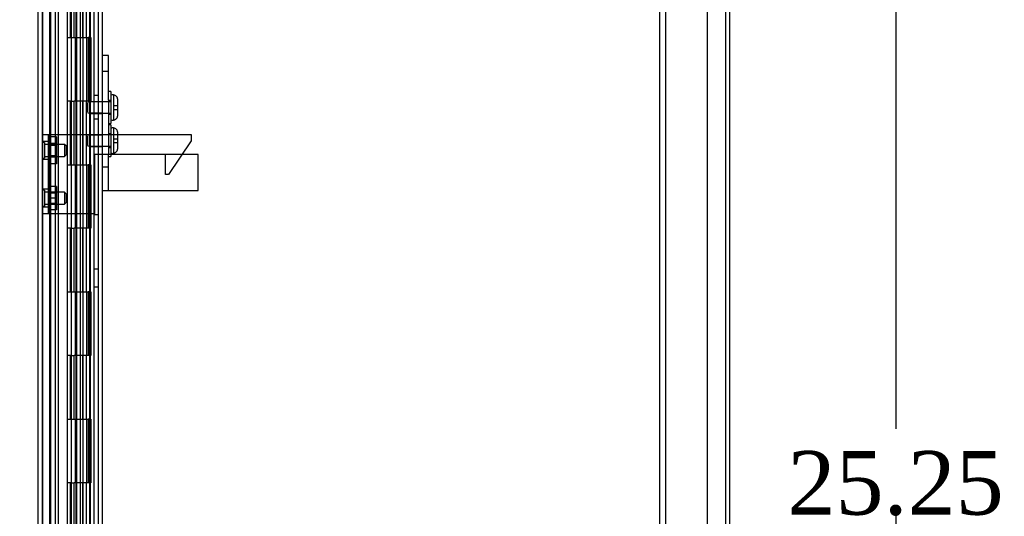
# Model space of a CAD drawing. Header units: inches. Extents: x 1 to 240, y -1 to 159.
# Tile 64 of 103: x 115.56 to 131.04, y 82.51 to 90.32. Entities that reach past the tile are written whole.
import ezdxf
from ezdxf.enums import TextEntityAlignment as Align
from ezdxf.lldxf.tags import DXFTag

# ---------------------------------------------------------------- set-up
doc = ezdxf.new("R2010")
doc.units = ezdxf.units.IN
doc.header["$MEASUREMENT"] = 0
for name, color, linetype in [('COM40678', 7, 'Continuous'), ('COM43552', 7, 'Continuous'), ('COM43581', 7, 'Continuous'), ('COM54932', 7, 'Continuous'), ('COM55891', 7, 'Continuous'), ('COM70219', 7, 'Continuous'), ('COM70657-10', 7, 'Continuous'), ('COM70658-6', 7, 'Continuous'), ('COM70662-26C', 7, 'Continuous'), ('Default', 7, 'Continuous'), ('HNG10620-26B', 7, 'Continuous'), ('HNG10620-26P', 7, 'Continuous'), ('NTS17050', 7, 'Continuous'), ('SCS189755', 7, 'Continuous'), ('STD26057', 7, 'Continuous'), ('WAF250205', 7, 'Continuous')]:
    doc.layers.add(name, color=color, linetype=linetype)
doc.styles.add('SEACAD_Times_New_Roman', font='times.ttf')
tags = doc.linetypes.add('HIDDEN2', pattern=[0.1875, 0.125, -0.0625]).pattern_tags.tags
tags[6:7] = [DXFTag(74, 4), DXFTag(75, 0), DXFTag(340, '0'), DXFTag(46, 0.0), DXFTag(50, 0.0), DXFTag(44, 0.0), DXFTag(45, 0.0)]
tags[4:5] = [DXFTag(74, 4), DXFTag(75, 0), DXFTag(340, '0'), DXFTag(46, 0.0), DXFTag(50, 0.0), DXFTag(44, 0.0), DXFTag(45, 0.0)]
doc.dimstyles.new('HAMMOND_(STH_-_240x160)', dxfattribs={"dimtxt": 1, "dimasz": 1.25, "dimexe": 0.5, "dimexo": 0.5, "dimgap": 0.25, "dimtad": 0, "dimtih": 1, "dimtoh": 1, "dimzin": 0, "dimdsep": 46, "dimtxsty": 'SEACAD_Times_New_Roman', "dimblk1": '_SE_FILLED', "dimblk2": '_SE_FILLED', "dimsah": 1, "dimcen": 0.5, "dimadec": 0, "dimazin": 0, "dimtfac": 0.8, "dimtofl": 0, "dimtmove": 0, "dimatfit": 3, "dimfxl": 1, "dimtolj": 1, "dimtzin": 0, "dimarcsym": 0})

# ---------------------------------------------------------------- blocks, each defined once
blk = doc.blocks.new('SE3')
at = {"layer": 'COM40678', "color": 7, "linetype": 'HIDDEN2'}
for p, q in [((125.619, 69.538), (125.619, 96.538)), ((125.714, 69.538), (125.714, 96.538)), ((126.369, 69.538), (126.369, 96.538))]:
    blk.add_line(p, q, dxfattribs=at)
at = {"layer": 'COM43552', "color": 7, "linetype": 'Continuous'}
blk.add_line((126.723, 68.146), (126.723, 97.93), dxfattribs=at)
at = {"layer": 'COM43581', "color": 7, "linetype": 'Continuous'}
for p, q in [((126.651, 97.966), (126.651, 68.11)), ((116.723, 97.931), (116.723, 68.145))]:
    blk.add_line(p, q, dxfattribs=at)
at = {"layer": 'COM43581', "color": 7, "linetype": 'HIDDEN2'}
for p, q in [((116.795, 97.931), (116.795, 68.145)), ((116.045, 96.784), (116.045, 69.292)), ((116.117, 96.784), (116.117, 69.292)), ((116.723, 89.131), (116.795, 89.131)), ((116.795, 88.756), (116.723, 88.756)), ((116.723, 87.257), (116.795, 87.257)), ((116.795, 86.397), (116.723, 86.397)), ((116.723, 86.116), (116.795, 86.116))]:
    blk.add_line(p, q, dxfattribs=at)
at = {"layer": 'COM54932', "color": 7, "linetype": 'HIDDEN2'}
for p, q in [((115.92, 88.513), (116.063, 88.513)), ((116.015, 88.403), (115.92, 88.403)), ((116.015, 87.263), (116.015, 88.513)), ((116.063, 88.513), (116.763, 88.513)), ((116.763, 88.513), (116.892, 88.513)), ((116.892, 88.513), (116.936, 88.513)), ((116.936, 88.513), (118.256, 88.513)), ((118.256, 88.413), (117.9, 87.883)), ((118.256, 88.513), (118.256, 88.413)), ((116.015, 88.122), (115.92, 88.122)), ((116.735, 88.198), (116.735, 87.263)), ((116.763, 88.198), (116.735, 88.198)), ((116.892, 88.198), (116.763, 88.198)), ((116.936, 88.198), (116.892, 88.198)), ((117.85, 88.198), (116.936, 88.198)), ((117.85, 87.883), (117.85, 88.198)), ((117.9, 87.883), (117.85, 87.883)), ((116.015, 87.653), (115.92, 87.653)), ((116.015, 87.372), (115.92, 87.372)), ((116.063, 87.263), (115.92, 87.263)), ((116.735, 87.263), (116.063, 87.263))]:
    blk.add_line(p, q, dxfattribs=at)
at = {"layer": 'COM55891', "color": 7, "linetype": 'HIDDEN2'}
for p, q in [((116.958, 89.755), (116.863, 89.755)), ((116.958, 89.052), (116.958, 89.755)), ((116.958, 89.505), (116.863, 89.505)), ((116.958, 89.052), (116.958, 88.875)), ((116.863, 88.875), (116.863, 88.886)), ((116.863, 88.271), (116.863, 88.875)), ((116.958, 88.875), (116.958, 88.271)), ((116.863, 88.198), (116.863, 88.271)), ((116.958, 88.271), (116.958, 88.198)), ((116.863, 87.63), (116.863, 88.198)), ((116.958, 87.63), (116.958, 88.198)), ((118.363, 88.198), (117.85, 88.198)), ((118.363, 87.63), (118.363, 88.198)), ((116.863, 88.005), (116.958, 88.005)), ((116.863, 87.63), (117.006, 87.63)), ((117.006, 87.63), (118.363, 87.63))]:
    blk.add_line(p, q, dxfattribs=at)
at = {"layer": 'COM70219', "color": 7, "linetype": 'HIDDEN2'}
for p, q in [((115.921, 69.603), (115.921, 96.473)), ((115.922, 69.603), (115.922, 96.473)), ((115.924, 69.603), (115.924, 96.473)), ((116.17, 69.603), (116.17, 96.473))]:
    blk.add_line(p, q, dxfattribs=at)
at = {"layer": 'COM70657-10', "color": 7, "linetype": 'HIDDEN2'}
for p, q in [((116.442, 97.06), (116.442, 69.016)), ((115.92, 97.024), (115.92, 69.052))]:
    blk.add_line(p, q, dxfattribs=at)
at = {"layer": 'COM70657-10', "color": 7, "linetype": 'Continuous'}
for p, q in [((116.66, 97.06), (116.66, 69.016)), ((115.848, 97.024), (115.848, 69.052))]:
    blk.add_line(p, q, dxfattribs=at)
at = {"layer": 'COM70658-6', "color": 7, "linetype": 'HIDDEN2'}
for p, q in [((116.863, 88.886), (116.863, 94.395)), ((116.675, 75.321), (116.675, 93.886)), ((116.675, 89.032), (116.863, 89.032)), ((116.863, 89.024), (116.675, 89.024)), ((116.675, 88.851), (116.863, 88.851)), ((116.675, 88.842), (116.863, 88.842)), ((116.675, 88.512), (116.863, 88.512)), ((116.863, 88.504), (116.675, 88.504)), ((116.675, 88.331), (116.863, 88.331)), ((116.675, 88.322), (116.863, 88.322)), ((116.863, 73.926), (116.863, 87.63))]:
    blk.add_line(p, q, dxfattribs=at)
at = {"layer": 'COM70662-26C', "color": 7, "linetype": 'HIDDEN2'}
for p, q in [((116.028, 96.038), (116.028, 70.038)), ((116.456, 70.038), (116.456, 96.038)), ((116.516, 70.038), (116.516, 96.038)), ((116.357, 90.038), (116.357, 91.038)), ((116.414, 90.038), (116.414, 91.038)), ((116.308, 90.038), (116.314, 90.038)), ((116.308, 90.038), (116.308, 89.038)), ((116.314, 90.038), (116.357, 90.038)), ((116.357, 90.038), (116.414, 90.038)), ((116.368, 90.038), (116.368, 89.038)), ((116.431, 90.038), (116.431, 89.038)), ((116.431, 90.038), (116.615, 90.038)), ((116.443, 90.038), (116.443, 89.038)), ((116.556, 89.038), (116.556, 90.038)), ((116.616, 89.038), (116.616, 90.038)), ((116.314, 89.038), (116.308, 89.038)), ((116.357, 89.038), (116.314, 89.038)), ((116.357, 89.038), (116.414, 89.038)), ((116.357, 88.038), (116.357, 89.038)), ((116.414, 88.038), (116.414, 89.038)), ((116.615, 89.038), (116.431, 89.038)), ((116.308, 88.038), (116.314, 88.038)), ((116.308, 88.038), (116.308, 87.038)), ((116.314, 88.038), (116.357, 88.038)), ((116.357, 88.038), (116.414, 88.038)), ((116.368, 88.038), (116.368, 87.038)), ((116.431, 88.038), (116.431, 87.038)), ((116.431, 88.038), (116.615, 88.038)), ((116.443, 88.038), (116.443, 87.038)), ((116.556, 87.038), (116.556, 88.038)), ((116.616, 87.038), (116.616, 88.038)), ((116.314, 87.038), (116.308, 87.038)), ((116.357, 87.038), (116.314, 87.038)), ((116.357, 87.038), (116.414, 87.038)), ((116.357, 86.038), (116.357, 87.038)), ((116.414, 86.038), (116.414, 87.038)), ((116.615, 87.038), (116.431, 87.038)), ((116.308, 86.038), (116.314, 86.038)), ((116.308, 86.038), (116.308, 85.038)), ((116.314, 86.038), (116.357, 86.038)), ((116.357, 86.038), (116.414, 86.038)), ((116.368, 86.038), (116.368, 85.038)), ((116.431, 86.038), (116.431, 85.038)), ((116.431, 86.038), (116.615, 86.038)), ((116.443, 86.038), (116.443, 85.038)), ((116.556, 85.038), (116.556, 86.038)), ((116.616, 85.038), (116.616, 86.038)), ((116.314, 85.038), (116.308, 85.038)), ((116.357, 85.038), (116.314, 85.038)), ((116.357, 85.038), (116.414, 85.038)), ((116.357, 84.038), (116.357, 85.038)), ((116.414, 84.038), (116.414, 85.038)), ((116.615, 85.038), (116.431, 85.038)), ((116.308, 84.038), (116.314, 84.038)), ((116.308, 84.038), (116.308, 83.038)), ((116.314, 84.038), (116.357, 84.038)), ((116.357, 84.038), (116.414, 84.038)), ((116.368, 84.038), (116.368, 83.038)), ((116.431, 84.038), (116.431, 83.038)), ((116.431, 84.038), (116.615, 84.038)), ((116.443, 84.038), (116.443, 83.038)), ((116.556, 83.038), (116.556, 84.038)), ((116.616, 83.038), (116.616, 84.038)), ((116.314, 83.038), (116.308, 83.038)), ((116.357, 83.038), (116.314, 83.038)), ((116.357, 83.038), (116.414, 83.038)), ((116.357, 82.038), (116.357, 83.038)), ((116.414, 82.038), (116.414, 83.038)), ((116.615, 83.038), (116.431, 83.038))]:
    blk.add_line(p, q, dxfattribs=at)
at = {"layer": 'HNG10620-26B', "color": 7, "linetype": 'HIDDEN2'}
for p, q in [((116.663, 70.038), (116.663, 96.038)), ((116.308, 91.038), (116.308, 90.038)), ((116.368, 91.038), (116.368, 90.038)), ((116.552, 90.038), (116.552, 91.038)), ((116.609, 90.038), (116.609, 91.038)), ((116.308, 90.038), (116.314, 90.038)), ((116.414, 90.038), (116.609, 90.038)), ((116.615, 90.038), (116.637, 90.038)), ((116.68, 90.038), (116.637, 90.038)), ((116.637, 90.038), (116.637, 89.038)), ((116.68, 90.038), (116.68, 89.038)), ((116.314, 89.038), (116.308, 89.038)), ((116.308, 89.038), (116.308, 88.038)), ((116.368, 89.038), (116.368, 88.038)), ((116.609, 89.038), (116.414, 89.038)), ((116.552, 88.038), (116.552, 89.038)), ((116.609, 88.038), (116.609, 89.038)), ((116.637, 89.038), (116.615, 89.038)), ((116.68, 89.038), (116.637, 89.038)), ((116.308, 88.038), (116.314, 88.038)), ((116.414, 88.038), (116.609, 88.038)), ((116.615, 88.038), (116.637, 88.038)), ((116.68, 88.038), (116.637, 88.038)), ((116.637, 88.038), (116.637, 87.038)), ((116.68, 88.038), (116.68, 87.038)), ((116.314, 87.038), (116.308, 87.038)), ((116.308, 87.038), (116.308, 86.038)), ((116.368, 87.038), (116.368, 86.038)), ((116.609, 87.038), (116.414, 87.038)), ((116.552, 86.038), (116.552, 87.038)), ((116.609, 86.038), (116.609, 87.038)), ((116.637, 87.038), (116.615, 87.038)), ((116.68, 87.038), (116.637, 87.038)), ((116.308, 86.038), (116.314, 86.038)), ((116.414, 86.038), (116.609, 86.038)), ((116.615, 86.038), (116.637, 86.038)), ((116.68, 86.038), (116.637, 86.038)), ((116.637, 86.038), (116.637, 85.038)), ((116.68, 86.038), (116.68, 85.038)), ((116.314, 85.038), (116.308, 85.038)), ((116.308, 85.038), (116.308, 84.038)), ((116.368, 85.038), (116.368, 84.038)), ((116.609, 85.038), (116.414, 85.038)), ((116.552, 84.038), (116.552, 85.038)), ((116.609, 84.038), (116.609, 85.038)), ((116.637, 85.038), (116.615, 85.038)), ((116.68, 85.038), (116.637, 85.038)), ((116.308, 84.038), (116.314, 84.038)), ((116.414, 84.038), (116.609, 84.038)), ((116.615, 84.038), (116.637, 84.038)), ((116.68, 84.038), (116.637, 84.038)), ((116.637, 84.038), (116.637, 83.038)), ((116.68, 84.038), (116.68, 83.038)), ((116.314, 83.038), (116.308, 83.038)), ((116.308, 83.038), (116.308, 82.038)), ((116.368, 83.038), (116.368, 82.038)), ((116.609, 83.038), (116.414, 83.038)), ((116.552, 82.038), (116.552, 83.038)), ((116.609, 82.038), (116.609, 83.038)), ((116.637, 83.038), (116.615, 83.038)), ((116.68, 83.038), (116.637, 83.038))]:
    blk.add_line(p, q, dxfattribs=at)
at = {"layer": 'HNG10620-26P', "color": 7, "linetype": 'HIDDEN2'}
for p, q in [((116.368, 95.599), (116.368, 70.038)), ((116.556, 70.038), (116.556, 95.599))]:
    blk.add_line(p, q, dxfattribs=at)
at = {"layer": 'NTS17050', "color": 7, "linetype": 'HIDDEN2'}
for p, q in [((116.14, 88.474), (116.015, 88.474)), ((116.14, 88.369), (116.015, 88.369)), ((116.14, 88.368), (116.015, 88.368)), ((116.14, 88.474), (116.14, 88.368)), ((116.14, 88.368), (116.14, 88.157)), ((116.14, 88.358), (116.015, 88.358)), ((116.14, 88.341), (116.015, 88.341)), ((116.015, 88.185), (116.14, 88.185)), ((116.14, 88.168), (116.015, 88.168)), ((116.14, 88.158), (116.015, 88.158)), ((116.14, 88.157), (116.015, 88.157)), ((116.14, 88.157), (116.14, 88.052)), ((116.14, 88.052), (116.015, 88.052)), ((116.14, 87.695), (116.015, 87.695)), ((116.14, 87.608), (116.015, 87.608)), ((116.14, 87.591), (116.015, 87.591)), ((116.14, 87.695), (116.14, 87.513)), ((116.14, 87.513), (116.015, 87.513)), ((116.14, 87.513), (116.14, 87.33)), ((116.015, 87.435), (116.14, 87.435)), ((116.14, 87.418), (116.015, 87.418)), ((116.14, 87.33), (116.015, 87.33))]:
    blk.add_line(p, q, dxfattribs=at)
at = {"layer": 'SCS189755', "color": 7, "linetype": 'HIDDEN2'}
for p, q in [((117.026, 89.138), (117.012, 89.138)), ((116.626, 89.002), (116.626, 88.872)), ((116.992, 89.027), (116.651, 89.027)), ((117.036, 89.135), (117.036, 89.138)), ((117.036, 89.135), (117.036, 88.967)), ((117.101, 88.814), (117.101, 89.06)), ((116.651, 88.847), (116.992, 88.847)), ((117.036, 88.967), (117.101, 88.967)), ((117.036, 88.967), (117.036, 88.907)), ((117.036, 88.907), (117.101, 88.907)), ((117.036, 88.907), (117.036, 88.739)), ((117.012, 88.736), (117.026, 88.736)), ((117.036, 88.739), (117.036, 88.737)), ((117.026, 88.618), (117.012, 88.618)), ((117.036, 88.615), (117.036, 88.618)), ((117.036, 88.615), (117.036, 88.447)), ((117.101, 88.294), (117.101, 88.54)), ((116.626, 88.482), (116.626, 88.352)), ((116.992, 88.507), (116.651, 88.507)), ((117.036, 88.447), (117.101, 88.447)), ((117.036, 88.447), (117.036, 88.387)), ((117.036, 88.387), (117.101, 88.387)), ((117.036, 88.387), (117.036, 88.219)), ((116.651, 88.327), (116.992, 88.327)), ((117.012, 88.216), (117.026, 88.216)), ((117.036, 88.219), (117.036, 88.217))]:
    blk.add_line(p, q, dxfattribs=at)
for centre, radius, start, end in [((117.012, 89.118), 0.02, 90, 180), ((117.026, 89.064), 0.0745, 82.6779, 90), ((116.651, 89.002), 0.025, 90, 180), ((116.651, 88.872), 0.025, 180, 270), ((117.012, 88.756), 0.02, 180, 270), ((117.026, 88.811), 0.0745, 270, 277.3221), ((117.012, 88.598), 0.02, 90, 180), ((117.026, 88.544), 0.0745, 82.6779, 90), ((116.651, 88.482), 0.025, 90, 180), ((116.651, 88.352), 0.025, 180, 270), ((117.012, 88.236), 0.02, 180, 270), ((117.026, 88.291), 0.0745, 270, 277.3221)]:
    blk.add_arc(centre, radius, start, end, dxfattribs=at)
for points, knots in [([(117.101, 89.06), (117.101, 89.065), (117.1, 89.069), (117.099, 89.078), (117.098, 89.082), (117.095, 89.091), (117.093, 89.095), (117.088, 89.103), (117.085, 89.107), (117.077, 89.117), (117.069, 89.123), (117.053, 89.131), (117.045, 89.134), (117.036, 89.135)], [0, 0, 0, 0, 0.125, 0.125, 0.25, 0.25, 0.375, 0.375, 0.5, 0.5, 0.75, 0.75, 1, 1, 1, 1]), ([(117.036, 88.739), (117.04, 88.74), (117.045, 88.741), (117.053, 88.743), (117.057, 88.745), (117.065, 88.75), (117.069, 88.752), (117.076, 88.758), (117.079, 88.761), (117.085, 88.768), (117.088, 88.772), (117.093, 88.779), (117.095, 88.783), (117.098, 88.792), (117.099, 88.796), (117.1, 88.805), (117.101, 88.81), (117.101, 88.814)], [0, 0, 0, 0, 0.125, 0.125, 0.25, 0.25, 0.375, 0.375, 0.5, 0.5, 0.625, 0.625, 0.75, 0.75, 0.875, 0.875, 1, 1, 1, 1]), ([(117.101, 88.54), (117.101, 88.545), (117.1, 88.549), (117.099, 88.558), (117.098, 88.562), (117.095, 88.571), (117.093, 88.575), (117.088, 88.583), (117.085, 88.587), (117.077, 88.597), (117.069, 88.603), (117.053, 88.611), (117.045, 88.614), (117.036, 88.615)], [0, 0, 0, 0, 0.125, 0.125, 0.25, 0.25, 0.375, 0.375, 0.5, 0.5, 0.75, 0.75, 1, 1, 1, 1]), ([(117.036, 88.219), (117.04, 88.22), (117.045, 88.221), (117.053, 88.223), (117.057, 88.225), (117.065, 88.23), (117.069, 88.232), (117.076, 88.238), (117.079, 88.241), (117.085, 88.248), (117.088, 88.252), (117.093, 88.259), (117.095, 88.263), (117.098, 88.272), (117.099, 88.276), (117.1, 88.285), (117.101, 88.29), (117.101, 88.294)], [0, 0, 0, 0, 0.125, 0.125, 0.25, 0.25, 0.375, 0.375, 0.5, 0.5, 0.625, 0.625, 0.75, 0.75, 0.875, 0.875, 1, 1, 1, 1])]:
    blk.add_open_spline(points, degree=3, knots=knots, dxfattribs=at)
at = {"layer": 'STD26057', "color": 7, "linetype": 'HIDDEN2'}
for p, q in [((115.951, 88.388), (115.92, 88.388)), ((115.951, 88.388), (115.951, 88.138)), ((116.265, 88.357), (115.951, 88.357)), ((116.265, 88.357), (116.265, 88.169)), ((116.295, 88.327), (116.265, 88.357)), ((116.295, 88.199), (116.295, 88.327)), ((115.92, 88.138), (115.951, 88.138)), ((115.951, 88.169), (116.265, 88.169)), ((116.265, 88.169), (116.295, 88.199)), ((115.951, 87.638), (115.92, 87.638)), ((115.951, 87.638), (115.951, 87.388)), ((116.265, 87.607), (115.951, 87.607)), ((116.265, 87.607), (116.265, 87.419)), ((116.295, 87.577), (116.265, 87.607)), ((116.265, 87.419), (116.295, 87.449)), ((116.295, 87.449), (116.295, 87.577)), ((115.92, 87.388), (115.951, 87.388)), ((115.951, 87.419), (116.265, 87.419))]:
    blk.add_line(p, q, dxfattribs=at)
at = {"layer": 'WAF250205', "color": 7, "linetype": 'HIDDEN2'}
for p, q in [((116.992, 89.187), (116.958, 89.187)), ((116.992, 89.187), (116.992, 88.687)), ((116.992, 89.045), (116.958, 89.045)), ((116.958, 88.83), (116.992, 88.83)), ((116.958, 88.687), (116.992, 88.687)), ((116.992, 88.667), (116.958, 88.667)), ((116.992, 88.525), (116.958, 88.525)), ((116.992, 88.667), (116.992, 88.167)), ((116.958, 88.31), (116.992, 88.31)), ((116.958, 88.167), (116.992, 88.167))]:
    blk.add_line(p, q, dxfattribs=at)
blk = doc.blocks.new('DMBLK2867')
at = {"layer": 'Default', "linetype": 'Continuous'}
for points in [[(129.542, 94.413), (129.334, 95.663), (129.126, 94.413)], [(129.542, 71.663), (129.126, 71.663), (129.334, 70.413)]]:
    blk.add_hatch(color=7, dxfattribs=at).paths.add_polyline_path(points)
at = {"layer": 'Default', "color": 7, "linetype": 'Continuous'}
for p, q in [((126.314, 95.663), (129.834, 95.663)), ((129.334, 83.888), (129.334, 95.663)), ((129.334, 70.413), (129.334, 82.538)), ((126.314, 70.413), (129.834, 70.413))]:
    blk.add_line(p, q, dxfattribs=at)
at = {"layer": 'Default', "color": 7, "linetype": 'Continuous', "style": 'SEACAD_Times_New_Roman'}
blk.add_text('25.25', height=1, dxfattribs=at).set_placement((127.628, 83.538), align=Align.TOP_LEFT)
blk = doc.blocks.new('_SE_FILLED')
at = {"color": 0}
blk.add_line((0, 0), (-1, 0), dxfattribs=at)
blk.add_solid([(0, 0), (-1, -0.1665), (-1, 0.1665), (0, 0)], dxfattribs=at)
blk = doc.blocks.new('DMBLK2870')
at = {"layer": 'Default', "linetype": 'Continuous'}
for points in [[(105.278, 95.413), (105.694, 95.413), (105.486, 96.663)], [(105.278, 70.663), (105.486, 69.413), (105.694, 70.663)]]:
    blk.add_hatch(color=7, dxfattribs=at).paths.add_polyline_path(points)
at = {"layer": 'Default', "color": 7, "linetype": 'Continuous'}
for p, q in [((115.653, 96.663), (104.986, 96.663)), ((105.486, 96.663), (105.486, 83.888)), ((105.486, 79.188), (105.486, 69.413)), ((115.653, 69.413), (104.986, 69.413))]:
    blk.add_line(p, q, dxfattribs=at)
at = {"layer": 'Default', "color": 7, "linetype": 'Continuous', "style": 'SEACAD_Times_New_Roman'}
for s, p in [('27.25', (103.78, 83.538)), ('DOOR', (103.389, 82.038)), ('OPENING', (102.24, 80.538))]:
    blk.add_text(s, height=1, dxfattribs=at).set_placement(p, align=Align.TOP_LEFT)

msp = doc.modelspace()

# ---------------------------------------------------------------- block references
at = {"layer": 'Default'}
msp.add_blockref('SE3', (0, 0), dxfattribs=at)

# ---------------------------------------------------------------- dimensions: what is measured, and where the dimension line sits
at = {"layer": 'Default', "color": 7, "linetype": 'Continuous'}
for base, p1, p2, angle, text, picture, middle in [((105.486, 96.663), (116.153, 96.663), (116.153, 69.413), 270, '\\A1;<>\\PDOOR\\XOPENING', 'DMBLK2870', (105.486, 83.038)), ((129.334, 70.413), (125.814, 70.413), (125.814, 95.663), 90, '\\A1;<>', 'DMBLK2867', (129.334, 83.038))]:
    dim = msp.add_linear_dim(base=base, p1=p1, p2=p2, angle=angle, text=text, dimstyle='HAMMOND_(STH_-_240x160)', dxfattribs=at)
    dim.commit()
    dim.dimension.update_dxf_attribs({"geometry": picture, "text_midpoint": middle, "dimtype": 161})

doc.saveas('drawing.dxf')
